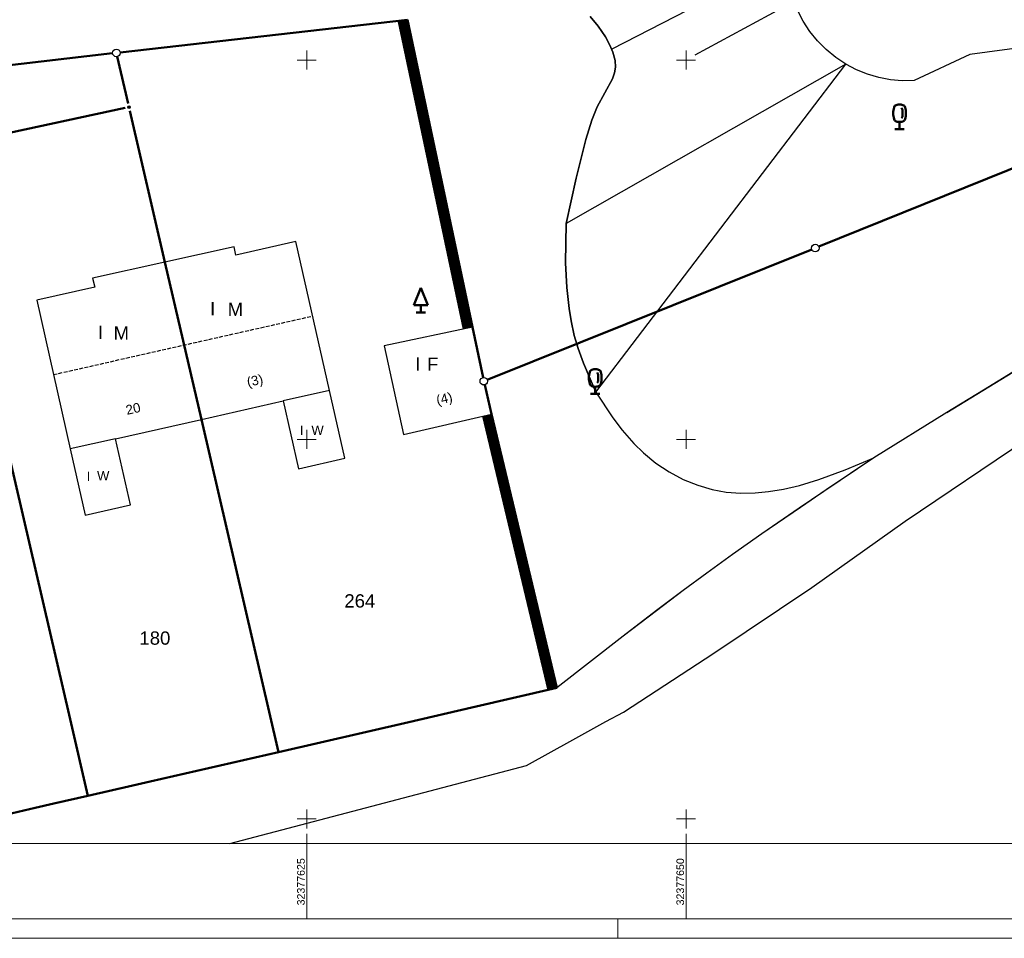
# Model space of a CAD drawing. Header units: metres. Extents: x 32377355 to 32378041, y 5707167 to 5708004.
# Tile 8 of 80: x 32377606 to 32377671, y 5707167 to 5707228. Entities that reach past the tile are written whole.
import ezdxf

# ---------------------------------------------------------------- set-up
doc = ezdxf.new("R2010")
doc.units = ezdxf.units.M
doc.header["$LTSCALE"] = 0.25
doc.linetypes.add('LF1600.2006', pattern=[2, 1, 0, 0, -1])
doc.layers.get('0').update_dxf_attribs({"color": 1, "linetype": 'CONTINUOUS'})
for name, color, linetype, lineweight in [('Bauwerke_ Einrichtungen_ Siedlungsf.', 201, 'CONTINUOUS', 25), ('Bauwerke_ Einrichtungen_ Verkehr', 40, 'CONTINUOUS', 25), ('Besondere Vegetationsmerkmale', 91, 'CONTINUOUS', 25), ('Ebene 71', 71, 'CONTINUOUS', 0), ('Flurstücke_ Grenzpunkte', 51, 'CONTINUOUS', 25), ('Gebäude', 9, 'CONTINUOUS', 25), ('Reliefformen', 32, 'CONTINUOUS', 25), ('TN_ Siedlung', 211, 'CONTINUOUS', 25), ('Vermessungspunkte', 211, 'CONTINUOUS', 25)]:
    doc.layers.add(name, color=color, linetype=linetype, lineweight=lineweight)
doc.styles.add('K 10 700 - Arial_ kursiv_ 10 pt_ Flurstücksnummer', font='Arial.ttf')
doc.styles.add('N 7 380 - Arial_ normal_ 7 pt', font='Arial.ttf')
doc.styles.add('N 7 380 - Arial_ normal_ 7 pt_ Hausnummer', font='Arial.ttf')
doc.styles.add('Schrift rechtsgenei', font='Arial.ttf')

# ---------------------------------------------------------------- blocks, each defined once
blk = doc.blocks.new('*X43')
at = {"color": 37, "linetype": 'Continuous', "lineweight": 25, "true_color": 0x805c3b}
for p, q in [((32377642.59522, 5707244.330803), (32377636.79222, 5707230.185902)), ((32377646.16612, 5707242.027902), (32377642.25142, 5707236.341102)), ((32377649.41802, 5707239.923902), (32377640.40642, 5707229.929202)), ((32377651.25482, 5707237.916502), (32377646.57872, 5707233.600103)), ((32377653.08692, 5707235.914402), (32377643.32842, 5707228.227303)), ((32377654.59762, 5707233.658203), (32377649.32532, 5707230.550602)), ((32377655.84032, 5707231.244002), (32377645.10832, 5707225.706903)), ((32377657.08092, 5707228.833902), (32377650.58622, 5707225.309503)), ((32377660.54112, 5707224.723802), (32377642.08902, 5707214.223403))]:
    blk.add_line(p, q, dxfattribs=at)
blk = doc.blocks.new('Laubbaum', base_point=(0, -0.5))
at = {"color": 0, "lineweight": -2}
for p, q in [((-0.223465, 0.378775), (-0.2045, 0.4355)), ((-0.2045, 0.4355), (-0.170865, 0.45636)), ((-0.170865, 0.45636), (-0.13513, 0.47336)), ((-0.13513, 0.47336), (-0.097725, 0.4863)), ((-0.097725, 0.4863), (-0.05912, 0.495015)), ((-0.05912, 0.495015), (-0.01979, 0.4994)), ((-0.01979, 0.4994), (0.01979, 0.4994)), ((0.01979, 0.4994), (0.05912, 0.495015)), ((0.05912, 0.495015), (0.097725, 0.4863)), ((0.097725, 0.4863), (0.13513, 0.47336)), ((0.13513, 0.47336), (0.170865, 0.45636)), ((0.170865, 0.45636), (0.2045, 0.4355)), ((0.2045, 0.4355), (0.223465, 0.378775)), ((-0.25755, 0.14275), (-0.255405, 0.20252)), ((-0.255405, 0.08298), (-0.25755, 0.14275)), ((-0.255405, 0.20252), (-0.248985, 0.261985)), ((-0.248985, 0.023515), (-0.255405, 0.08298)), ((-0.248985, 0.261985), (-0.23832, 0.32084)), ((-0.23832, -0.03534), (-0.248985, 0.023515)), ((-0.23832, 0.32084), (-0.223465, 0.378775)), ((0.072, 0.3585), (0.09129, 0.335215)), ((0.09129, 0.335215), (0.105485, 0.308515)), ((0.114, 0), (0.104515, -0.021505)), ((0.105485, 0.308515), (0.114, 0.2795)), ((0.114, 0.2795), (0.118245, 0.13975)), ((0.118245, 0.13975), (0.114, 0)), ((0.223465, 0.378775), (0.23832, 0.32084)), ((0.23832, 0.32084), (0.248985, 0.261985)), ((0.248985, 0.023515), (0.23832, -0.03534)), ((0.248985, 0.261985), (0.255405, 0.20252)), ((0.255405, 0.08298), (0.248985, 0.023515)), ((0.255405, 0.20252), (0.25755, 0.14275)), ((0.25755, 0.14275), (0.255405, 0.08298)), ((-0.223465, -0.093275), (-0.23832, -0.03534)), ((-0.2045, -0.15), (-0.223465, -0.093275)), ((-0.17082, -0.170725), (-0.2045, -0.15)), ((-0.135065, -0.187615), (-0.17082, -0.170725)), ((-0.097665, -0.200465), (-0.135065, -0.187615)), ((-0.05908, -0.20912), (-0.097665, -0.200465)), ((-0.019775, -0.213475), (-0.05908, -0.20912)), ((0.019775, -0.213475), (-0.019775, -0.213475)), ((0, -0.2205), (0, -0.5)), ((0.05908, -0.20912), (0.019775, -0.213475)), ((0.097665, -0.200465), (0.05908, -0.20912)), ((0.09082, -0.04061), (0.0735, -0.0565)), ((0.104515, -0.021505), (0.09082, -0.04061)), ((0.135065, -0.187615), (0.097665, -0.200465)), ((0.17082, -0.170725), (0.135065, -0.187615)), ((0.2045, -0.15), (0.17082, -0.170725)), ((0.223465, -0.093275), (0.2045, -0.15)), ((0.23832, -0.03534), (0.223465, -0.093275)), ((0.1905, -0.5), (-0.1905, -0.5))]:
    blk.add_line(p, q, dxfattribs=at)
blk = doc.blocks.new('Nadelbaum', base_point=(0, -0.5))
at = {"color": 0, "lineweight": -2}
for p, q in [((-0.2857, -0.2143), (0, 0.5)), ((0, 0.5), (0.2857, -0.2143)), ((0, -0.2143), (-0.2857, -0.2143)), ((0, -0.5), (0, -0.2143)), ((0.2857, -0.2143), (0, -0.2143)), ((-0.1905, -0.5), (0, -0.5)), ((0, -0.5), (0.1905, -0.5))]:
    blk.add_line(p, q, dxfattribs=at)
blk = doc.blocks.new('Grenzpunkt mit Abmarkung')
at = {"color": 0, "lineweight": -2}
blk.add_circle((0, 0), 0.5, dxfattribs=at)
blk = doc.blocks.new('Grenzpunkt_ Abm. nach Quellenlage n. zu spezifizieren')
at = {"lineweight": -2}
blk.add_hatch(color=0, dxfattribs=at).paths.add_polyline_path([(0, 0.165, -1), (0, -0.165, -1)], flags=0)
at = {"color": 0, "lineweight": -2}
blk.add_circle((0, 0), 0.165, dxfattribs=at)

msp = doc.modelspace()

# ---------------------------------------------------------------- linework, layer by layer
at = {"layer": 'Bauwerke_ Einrichtungen_ Siedlungsf.', "color": 7, "linetype": 'Continuous', "lineweight": 25}
for p, q in [((32377631.023261, 5707227.507609), (32377635.305261, 5707207.272609)), ((32377631.63472, 5707227.637002), (32377635.91672, 5707207.402002)), ((32377636.5798, 5707201.526886), (32377640.8878, 5707183.479886)), ((32377637.18772, 5707201.672002), (32377641.49572, 5707183.625002))]:
    msp.add_line(p, q, dxfattribs=at)
at = {"layer": 'Bauwerke_ Einrichtungen_ Siedlungsf.', "color": 254, "linetype": 'Continuous', "lineweight": 100, "true_color": 0xe6e6e6}
for p, q in [((32377631.170011, 5707227.538664), (32377635.452011, 5707207.303664)), ((32377631.365678, 5707227.58007), (32377635.647678, 5707207.34507)), ((32377636.725701, 5707201.561714), (32377641.033701, 5707183.514714)), ((32377636.920235, 5707201.608151), (32377641.228235, 5707183.561151))]:
    msp.add_line(p, q, dxfattribs=at)
at = {"layer": 'Bauwerke_ Einrichtungen_ Siedlungsf.', "color": 254, "linetype": 'Continuous', "lineweight": 50, "true_color": 0xe6e6e6}
for p, q in [((32377631.475741, 5707227.60336), (32377635.757741, 5707207.36836)), ((32377637.029661, 5707201.634272), (32377641.337661, 5707183.587272))]:
    msp.add_line(p, q, dxfattribs=at)
at = {"layer": 'Bauwerke_ Einrichtungen_ Siedlungsf.', "color": 254, "linetype": 'Continuous', "lineweight": 35, "true_color": 0xe6e6e6}
for p, q in [((32377631.573574, 5707227.624063), (32377635.855574, 5707207.389063)), ((32377637.126928, 5707201.657491), (32377641.434928, 5707183.610491))]:
    msp.add_line(p, q, dxfattribs=at)
at = {"layer": 'Bauwerke_ Einrichtungen_ Verkehr', "color": 253, "linetype": 'Continuous', "lineweight": 25, "true_color": 0xb2b2b2}
for p, q in [((32377671.54472, 5707204.429003), (32377669.60772, 5707203.254002)), ((32377669.60772, 5707203.254002), (32377667.19372, 5707201.772002)), ((32377669.60772, 5707203.254002), (32377667.19372, 5707201.773002)), ((32377667.19372, 5707201.773002), (32377662.38072, 5707198.786002)), ((32377667.19372, 5707201.772002), (32377662.38072, 5707198.785002)), ((32377664.45372, 5707194.615002), (32377672.74472, 5707200.219003)), ((32377664.45372, 5707194.615002), (32377672.74572, 5707200.219003)), ((32377662.38072, 5707198.785002), (32377659.08872, 5707196.573002)), ((32377662.38072, 5707198.786002), (32377659.23772, 5707196.677002)), ((32377659.08872, 5707196.573002), (32377657.44772, 5707195.461002)), ((32377659.23772, 5707196.677002), (32377657.53872, 5707195.525003)), ((32377657.53872, 5707195.525003), (32377654.99872, 5707193.777002)), ((32377657.44772, 5707195.461002), (32377654.99972, 5707193.776003)), ((32377658.29672, 5707190.241003), (32377664.45372, 5707194.615002)), ((32377654.99972, 5707193.776003), (32377653.05472, 5707192.408002)), ((32377654.99872, 5707193.777002), (32377653.05872, 5707192.412003)), ((32377653.05472, 5707192.408002), (32377651.36672, 5707191.193002)), ((32377653.05872, 5707192.412003), (32377651.36772, 5707191.194002)), ((32377651.36672, 5707191.193002), (32377649.80972, 5707190.046002)), ((32377651.36772, 5707191.194002), (32377649.81072, 5707190.046002)), ((32377651.83172, 5707185.925002), (32377658.29672, 5707190.241003)), ((32377649.80972, 5707190.046002), (32377648.04372, 5707188.716002)), ((32377649.81072, 5707190.046002), (32377648.04472, 5707188.717002)), ((32377648.04472, 5707188.717002), (32377645.85172, 5707187.032003)), ((32377648.04372, 5707188.716002), (32377645.85172, 5707187.033002)), ((32377645.85172, 5707187.033002), (32377641.49572, 5707183.625002)), ((32377645.85172, 5707187.032003), (32377641.49572, 5707183.625002)), ((32377645.87172, 5707182.037003), (32377651.83172, 5707185.925002)), ((32377641.49572, 5707183.625002), (32377635.87172, 5707182.328002)), ((32377635.87172, 5707182.328002), (32377631.71972, 5707181.371002)), ((32377644.72372, 5707181.406003), (32377645.87172, 5707182.037003)), ((32377631.71972, 5707181.371002), (32377623.14272, 5707179.394002)), ((32377642.52972, 5707180.200002), (32377644.72372, 5707181.406003)), ((32377639.47772, 5707178.522002), (32377642.52972, 5707180.200002)), ((32377623.14272, 5707179.394002), (32377614.67772, 5707177.462002)), ((32377619.93842, 5707173.3775), (32377639.47772, 5707178.522002)), ((32377613.53772, 5707177.201003), (32377610.57872, 5707176.526003)), ((32377614.67772, 5707177.462002), (32377613.53772, 5707177.201003)), ((32377610.57872, 5707176.526003), (32377608.33872, 5707176.004002)), ((32377608.33872, 5707176.004002), (32377607.10472, 5707175.718003)), ((32377607.10472, 5707175.718003), (32377603.60472, 5707174.904002))]:
    msp.add_line(p, q, dxfattribs=at)
at = {"layer": 'Ebene 71', "color": 7, "linetype": 'Continuous', "lineweight": 9}
for p, q in [((32377624.99972, 5707224.372003), (32377624.99972, 5707225.622003)), ((32377649.99972, 5707224.372003), (32377649.99972, 5707225.622003)), ((32377624.37472, 5707224.997003), (32377625.62472, 5707224.997003)), ((32377649.37472, 5707224.997003), (32377650.62472, 5707224.997003)), ((32377624.99972, 5707199.372003), (32377624.99972, 5707200.622003)), ((32377649.99972, 5707199.372003), (32377649.99972, 5707200.622003)), ((32377624.37472, 5707199.997003), (32377625.62472, 5707199.997003)), ((32377649.37472, 5707199.997003), (32377650.62472, 5707199.997003)), ((32377624.99972, 5707174.372003), (32377624.99972, 5707175.622003)), ((32377649.99972, 5707174.372003), (32377649.99972, 5707175.622003)), ((32377624.37472, 5707174.997003), (32377625.62472, 5707174.997003)), ((32377649.37472, 5707174.997003), (32377650.62472, 5707174.997003)), ((32377624.99972, 5707173.3775), (32377624.99972, 5707174.0025)), ((32377649.99972, 5707173.3775), (32377649.99972, 5707174.0025))]:
    msp.add_line(p, q, dxfattribs=at)
at = {"layer": 'Ebene 71', "color": 7, "lineweight": 18}
for p, q in [((32377624.99972, 5707173.3775), (32377624.99972, 5707168.3775)), ((32377649.99972, 5707173.3775), (32377649.99972, 5707168.3775))]:
    msp.add_line(p, q, dxfattribs=at)
at = {"layer": 'Ebene 71', "color": 7, "linetype": 'Continuous', "lineweight": 18}
msp.add_line((32377645.4975, 5707167.1275), (32377645.4975, 5707168.3775), dxfattribs=at)
msp.add_lwpolyline([(32377355.4975, 5707167.1275), (32377355.4975, 5708004.388635), (32378040.685612, 5708004.388635), (32378040.685612, 5707167.1275), (32377355.4975, 5707167.1275)], close=True, dxfattribs=at)
at = {"layer": 'Ebene 71', "color": 7, "lineweight": 18}
for points in [[(32377361.77, 5707168.4), (32377361.77, 5708003.116135), (32378015.663113, 5708003.116135), (32378015.663113, 5707168.4), (32377361.77, 5707168.4)], [(32377366.7475, 5707173.3775), (32377366.7475, 5707998.138635), (32378010.685612, 5707998.138635), (32378010.685612, 5707173.3775), (32377366.7475, 5707173.3775)]]:
    msp.add_lwpolyline(points, close=True, dxfattribs=at)
at = {"layer": 'Flurstücke_ Grenzpunkte', "color": 7, "linetype": 'Continuous', "lineweight": 50}
for p, q in [((32377612.70514, 5707225.497085), (32377631.63472, 5707227.637002)), ((32377631.63472, 5707227.637002), (32377635.91672, 5707207.402002)), ((32377599.799107, 5707224.02435), (32377612.208333, 5707225.440652)), ((32377612.512858, 5707225.225385), (32377613.224585, 5707222.136617)), ((32377658.752453, 5707212.701815), (32377682.06399, 5707222.139187)), ((32377600.918115, 5707219.229652), (32377613.036327, 5707221.84035)), ((32377613.337243, 5707221.649475), (32377615.64972, 5707211.686002)), ((32377600.73028, 5707218.933482), (32377609.40972, 5707181.564002)), ((32377636.903723, 5707203.929145), (32377658.28872, 5707212.514857)), ((32377615.64972, 5707211.686002), (32377618.05472, 5707201.321003)), ((32377635.91672, 5707207.402002), (32377636.619938, 5707204.08058)), ((32377636.729708, 5707203.59282), (32377637.18772, 5707201.672002)), ((32377618.05472, 5707201.321003), (32377623.14272, 5707179.394002)), ((32377637.18772, 5707201.672002), (32377641.49572, 5707183.625002)), ((32377641.49572, 5707183.625002), (32377635.87172, 5707182.328002)), ((32377635.87172, 5707182.328002), (32377631.71972, 5707181.371002)), ((32377609.40972, 5707181.564002), (32377610.57872, 5707176.526003)), ((32377631.71972, 5707181.371002), (32377623.14272, 5707179.394002)), ((32377623.14272, 5707179.394002), (32377614.67772, 5707177.462002)), ((32377613.53772, 5707177.201003), (32377610.57872, 5707176.526003)), ((32377614.67772, 5707177.462002), (32377613.53772, 5707177.201003)), ((32377610.57872, 5707176.526003), (32377608.33872, 5707176.004002)), ((32377608.33872, 5707176.004002), (32377607.10472, 5707175.718003)), ((32377607.10472, 5707175.718003), (32377603.60472, 5707174.904002))]:
    msp.add_line(p, q, dxfattribs=at)
at = {"layer": 'Gebäude', "color": 7, "linetype": 'Continuous', "lineweight": 25}
for p, q in [((32377624.28772, 5707213.033002), (32377620.32972, 5707212.139003)), ((32377626.50172, 5707203.228002), (32377624.28772, 5707213.033002)), ((32377620.20672, 5707212.692002), (32377615.64972, 5707211.686002)), ((32377620.32972, 5707212.139003), (32377620.20672, 5707212.692002)), ((32377615.64972, 5707211.686002), (32377610.88972, 5707210.635002)), ((32377615.64972, 5707211.686002), (32377618.05472, 5707201.321003)), ((32377610.88972, 5707210.635002), (32377611.02272, 5707210.041002)), ((32377611.02272, 5707210.041002), (32377607.19972, 5707209.179003)), ((32377607.19972, 5707209.179003), (32377609.41072, 5707199.372003)), ((32377635.91672, 5707207.402002), (32377630.11172, 5707206.160002)), ((32377636.619938, 5707204.08058), (32377635.91672, 5707207.402002)), ((32377630.11172, 5707206.160002), (32377631.37672, 5707200.327003)), ((32377626.50172, 5707203.228002), (32377623.45172, 5707202.540002)), ((32377627.51272, 5707198.758003), (32377626.50172, 5707203.228002)), ((32377637.18772, 5707201.672002), (32377636.729708, 5707203.59282)), ((32377618.05472, 5707201.321003), (32377623.45172, 5707202.540002)), ((32377623.45172, 5707202.540002), (32377624.46072, 5707198.069002)), ((32377612.39372, 5707200.044002), (32377618.05472, 5707201.321003)), ((32377631.37672, 5707200.327003), (32377637.18772, 5707201.672002)), ((32377612.39372, 5707200.044002), (32377609.41072, 5707199.372003)), ((32377613.37572, 5707195.688002), (32377612.39372, 5707200.044002)), ((32377609.41072, 5707199.372003), (32377610.39272, 5707195.015003)), ((32377624.46072, 5707198.069002), (32377627.51272, 5707198.758003)), ((32377610.39272, 5707195.015003), (32377613.37572, 5707195.688002))]:
    msp.add_line(p, q, dxfattribs=at)
at = {"layer": 'Gebäude', "color": 7, "linetype": 'LF1600.2006', "lineweight": 25}
msp.add_line((32377608.30572, 5707204.276003), (32377625.39472, 5707208.131002), dxfattribs=at)
at = {"layer": 'Reliefformen', "color": 37, "linetype": 'Continuous', "lineweight": 25, "true_color": 0x805c3b}
for p, q in [((32377657.73172, 5707227.565003), (32377653.88572, 5707235.043003)), ((32377643.68472, 5707227.871002), (32377644.21772, 5707227.232002)), ((32377644.21772, 5707227.232002), (32377643.68472, 5707227.871002)), ((32377644.21772, 5707227.232002), (32377644.68772, 5707226.538003)), ((32377644.68772, 5707226.538003), (32377644.21772, 5707227.232002)), ((32377658.17072, 5707226.886002), (32377657.73172, 5707227.565003)), ((32377644.68772, 5707226.538003), (32377644.98872, 5707225.981003)), ((32377644.98872, 5707225.981003), (32377644.68772, 5707226.538003)), ((32377658.67672, 5707226.257002), (32377658.17072, 5707226.886002)), ((32377678.86872, 5707226.738002), (32377668.70572, 5707225.373003)), ((32377644.98872, 5707225.981003), (32377645.17972, 5707225.519002)), ((32377645.17972, 5707225.519002), (32377644.98872, 5707225.981003)), ((32377659.24472, 5707225.683002), (32377658.67672, 5707226.257002)), ((32377645.17972, 5707225.519002), (32377645.31872, 5707224.966002)), ((32377645.31872, 5707224.966002), (32377645.17972, 5707225.519002)), ((32377659.86872, 5707225.171002), (32377659.24472, 5707225.683002)), ((32377660.54172, 5707224.725003), (32377659.86872, 5707225.171002)), ((32377668.70572, 5707225.373003), (32377665.03572, 5707223.649002)), ((32377644.05672, 5707203.118002), (32377660.54172, 5707224.725003)), ((32377644.05672, 5707203.118002), (32377660.54172, 5707224.725003)), ((32377645.34472, 5707224.526003), (32377645.29072, 5707224.154002)), ((32377645.29072, 5707224.154002), (32377645.34472, 5707224.526003)), ((32377645.31872, 5707224.966002), (32377645.34472, 5707224.526003)), ((32377645.34472, 5707224.526003), (32377645.31872, 5707224.966002)), ((32377661.23372, 5707224.361003), (32377660.54172, 5707224.725003)), ((32377645.29072, 5707224.154002), (32377645.14572, 5707223.759003)), ((32377645.14572, 5707223.759003), (32377645.29072, 5707224.154002)), ((32377661.95772, 5707224.069002), (32377661.23372, 5707224.361003)), ((32377662.70772, 5707223.849003), (32377661.95772, 5707224.069002)), ((32377663.47572, 5707223.705002), (32377662.70772, 5707223.849003)), ((32377645.14572, 5707223.759003), (32377644.15072, 5707221.917003)), ((32377644.15072, 5707221.917003), (32377645.14572, 5707223.759003)), ((32377664.25472, 5707223.638002), (32377663.47572, 5707223.705002)), ((32377665.03572, 5707223.649002), (32377664.25472, 5707223.638002)), ((32377644.15072, 5707221.917003), (32377643.79572, 5707221.033002)), ((32377643.79572, 5707221.033002), (32377644.15072, 5707221.917003)), ((32377643.79572, 5707221.033002), (32377643.38972, 5707219.754002)), ((32377643.38972, 5707219.754002), (32377643.79572, 5707221.033002)), ((32377643.38972, 5707219.754002), (32377642.75172, 5707217.206002)), ((32377642.75172, 5707217.206002), (32377643.38972, 5707219.754002)), ((32377642.75172, 5707217.206002), (32377642.08972, 5707214.223002)), ((32377642.08972, 5707214.223002), (32377642.75172, 5707217.206002)), ((32377642.08972, 5707214.223002), (32377642.06572, 5707211.646002)), ((32377642.06572, 5707211.646002), (32377642.08972, 5707214.223002)), ((32377642.06572, 5707211.646002), (32377642.13972, 5707210.009003)), ((32377642.13972, 5707210.009003), (32377642.06572, 5707211.646002)), ((32377642.13972, 5707210.009003), (32377642.28872, 5707208.631002)), ((32377642.28872, 5707208.631002), (32377642.13972, 5707210.009003)), ((32377642.28872, 5707208.631002), (32377642.42372, 5707207.816003)), ((32377642.42372, 5707207.816003), (32377642.28872, 5707208.631002)), ((32377642.42372, 5707207.816003), (32377642.63472, 5707206.858002)), ((32377642.63472, 5707206.858002), (32377642.42372, 5707207.816003)), ((32377642.63472, 5707206.858002), (32377642.88472, 5707205.987002)), ((32377642.88472, 5707205.987002), (32377642.63472, 5707206.858002)), ((32377642.88472, 5707205.987002), (32377643.23272, 5707205.020003)), ((32377643.23272, 5707205.020003), (32377642.88472, 5707205.987002)), ((32377643.23272, 5707205.020003), (32377644.05672, 5707203.118002)), ((32377644.05672, 5707203.118002), (32377643.23272, 5707205.020003)), ((32377667.19372, 5707201.773002), (32377671.54472, 5707204.429003)), ((32377667.19372, 5707201.773002), (32377671.54472, 5707204.429003)), ((32377644.05672, 5707203.118002), (32377645.18472, 5707201.427002)), ((32377644.05672, 5707203.118002), (32377645.18472, 5707201.427002)), ((32377645.18472, 5707201.427002), (32377645.79172, 5707200.615002)), ((32377645.18472, 5707201.427002), (32377645.79172, 5707200.615002)), ((32377645.79172, 5707200.615002), (32377646.56372, 5707199.722002)), ((32377645.79172, 5707200.615002), (32377646.56372, 5707199.722002)), ((32377646.56372, 5707199.722002), (32377647.18872, 5707199.114002)), ((32377646.56372, 5707199.722002), (32377647.18872, 5707199.114002)), ((32377647.18872, 5707199.114002), (32377648.01072, 5707198.446003)), ((32377647.18872, 5707199.114002), (32377648.01072, 5707198.446003)), ((32377660.48172, 5707197.991003), (32377662.38072, 5707198.786002)), ((32377660.48172, 5707197.991003), (32377662.38072, 5707198.786002)), ((32377648.01072, 5707198.446003), (32377648.89672, 5707197.859002)), ((32377648.01072, 5707198.446003), (32377648.89672, 5707197.859002)), ((32377648.89672, 5707197.859002), (32377649.81772, 5707197.370002)), ((32377648.89672, 5707197.859002), (32377649.81772, 5707197.370002)), ((32377658.76372, 5707197.353002), (32377660.48172, 5707197.991003)), ((32377658.76372, 5707197.353002), (32377660.48172, 5707197.991003)), ((32377649.81772, 5707197.370002), (32377650.76972, 5707196.981003)), ((32377649.81772, 5707197.370002), (32377650.76972, 5707196.981003)), ((32377657.48772, 5707196.968003), (32377658.76372, 5707197.353002)), ((32377657.48772, 5707196.968003), (32377658.76372, 5707197.353002)), ((32377650.76972, 5707196.981003), (32377651.73172, 5707196.700002)), ((32377650.76972, 5707196.981003), (32377651.73172, 5707196.700002)), ((32377651.73172, 5707196.700002), (32377652.65672, 5707196.533002)), ((32377651.73172, 5707196.700002), (32377652.65672, 5707196.533002)), ((32377654.55272, 5707196.475003), (32377655.44172, 5707196.558002)), ((32377654.55272, 5707196.475003), (32377655.44172, 5707196.558002)), ((32377655.44172, 5707196.558002), (32377656.41472, 5707196.718003)), ((32377655.44172, 5707196.558002), (32377656.41472, 5707196.718003)), ((32377656.41472, 5707196.718003), (32377657.48772, 5707196.968003)), ((32377656.41472, 5707196.718003), (32377657.48772, 5707196.968003)), ((32377652.65672, 5707196.533002), (32377653.61972, 5707196.460002)), ((32377652.65672, 5707196.533002), (32377653.61972, 5707196.460002)), ((32377653.61972, 5707196.460002), (32377654.55272, 5707196.475003)), ((32377653.61972, 5707196.460002), (32377654.55272, 5707196.475003))]:
    msp.add_line(p, q, dxfattribs=at)
at = {"layer": 'TN_ Siedlung', "color": 253, "linetype": 'Continuous', "lineweight": 25, "true_color": 0xb2b2b2}
for p, q in [((32377612.70514, 5707225.497085), (32377631.63472, 5707227.637002)), ((32377599.799107, 5707224.02435), (32377612.208333, 5707225.440652))]:
    msp.add_line(p, q, dxfattribs=at)
at = {"layer": 'Vermessungspunkte', "color": 7, "lineweight": 18}
msp.add_point((32377631.63472, 5707227.637002), dxfattribs=at)

# ---------------------------------------------------------------- block references
at = {"layer": 'Besondere Vegetationsmerkmale', "color": 116, "lineweight": 50, "true_color": 0x008230, "xscale": 1.625, "yscale": 1.625, "zscale": 1.625}
for name, p in [('Laubbaum', (32377664.07572, 5707220.450002)), ('Nadelbaum', (32377632.52372, 5707208.372003)), ('Laubbaum', (32377644.01972, 5707203.009003))]:
    msp.add_blockref(name, p, dxfattribs=at)
at = {"layer": 'Flurstücke_ Grenzpunkte', "color": 7, "lineweight": 25, "xscale": 0.5, "yscale": 0.5, "zscale": 0.5}
for name, p in [('Grenzpunkt mit Abmarkung', (32377612.45672, 5707225.469003)), ('Grenzpunkt_ Abm. nach Quellenlage n. zu spezifizieren', (32377613.28072, 5707221.893002)), ('Grenzpunkt mit Abmarkung', (32377658.52072, 5707212.608002)), ('Grenzpunkt mit Abmarkung', (32377636.67172, 5707203.836002))]:
    msp.add_blockref(name, p, dxfattribs=at)
at = {"layer": 'Reliefformen', "color": 37, "lineweight": 25, "true_color": 0x805c3b}
msp.add_blockref('*X43', (0, 0), dxfattribs=at)

# ---------------------------------------------------------------- texts
at = {"layer": 'Ebene 71', "color": 7, "lineweight": 18, "char_height": 0.5, "attachment_point": 7, "rotation": 90, "line_spacing_factor": 0.69, "style": 'Schrift rechtsgenei'}
for s, insert in [('32377625', (32377624.87472, 5707169.2975)), ('32377650', (32377649.87472, 5707169.2975))]:
    msp.add_mtext(s, dxfattribs=dict(at, insert=insert))
at = {"layer": 'Flurstücke_ Grenzpunkte', "color": 7, "lineweight": 35, "char_height": 0.875, "attachment_point": 7, "line_spacing_factor": 0.69, "style": 'K 10 700 - Arial_ kursiv_ 10 pt_ Flurstücksnummer'}
for s, insert in [('264', (32377627.478845, 5707188.910002)), ('180', (32377613.971845, 5707186.461002))]:
    msp.add_mtext(s, dxfattribs=dict(at, insert=insert))
at = {"layer": 'Gebäude', "color": 7, "lineweight": 35, "attachment_point": 7, "line_spacing_factor": 0.69, "style": 'N 7 380 - Arial_ normal_ 7 pt'}
for s, insert, char_height in [('I', (32377618.630908, 5707208.174502), 0.875), ('M', (32377619.787533, 5707208.139503), 0.875), ('I', (32377611.233908, 5707206.612502), 0.875), ('M', (32377612.267533, 5707206.570503), 0.875), ('I', (32377632.152908, 5707204.527502), 0.875), ('F', (32377632.930907, 5707204.521502), 0.875), ('I', (32377624.541543, 5707200.29969), 0.6175), ('W', (32377625.307282, 5707200.29969), 0.6175), ('I', (32377610.492543, 5707197.25969), 0.6175), ('W', (32377611.179283, 5707197.29969), 0.6175)]:
    msp.add_mtext(s, dxfattribs=dict(at, insert=insert, char_height=char_height))
at = {"layer": 'Gebäude', "color": 7, "lineweight": 25, "char_height": 0.625, "attachment_point": 7, "line_spacing_factor": 0.69, "style": 'N 7 380 - Arial_ normal_ 7 pt_ Hausnummer'}
for s, insert, rotation in [('(3)', (32377621.173445, 5707203.27722), 12.65940765), ('(4)', (32377633.660333, 5707202.085342), 13.07627243), ('20', (32377613.15246, 5707201.60589), 12.65940765)]:
    msp.add_mtext(s, dxfattribs=dict(at, insert=insert, rotation=rotation))

doc.saveas('drawing.dxf')
